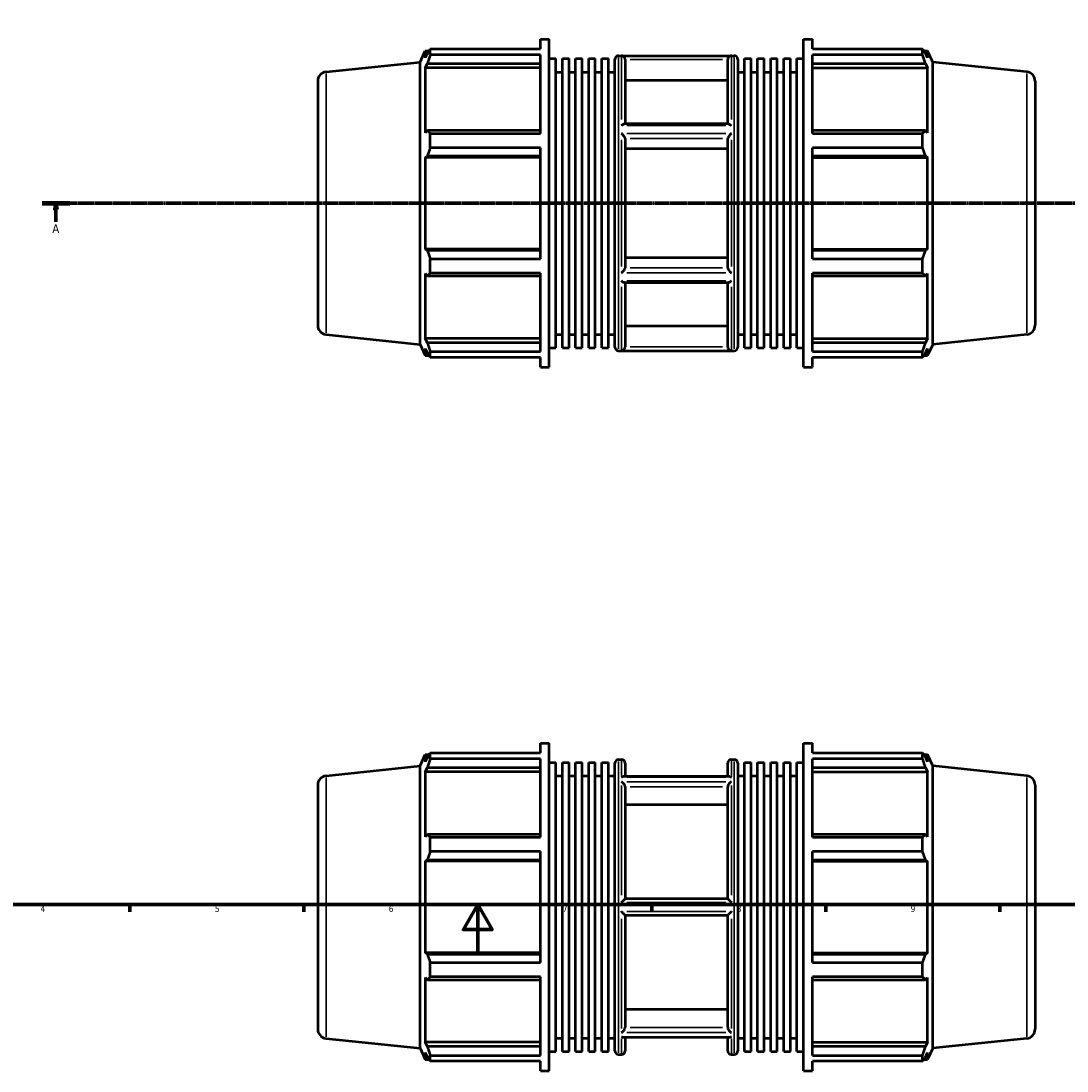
# Model space of a CAD drawing. Header units: millimetres. Extents: x -139 to 1144, y -47 to 737.
# Tile 3 of 6: x 237 to 658, y -47 to 376. Entities that reach past the tile are written whole.
import ezdxf

# ---------------------------------------------------------------- set-up
doc = ezdxf.new("R2010")
doc.units = ezdxf.units.MM
doc.linetypes.add('CHAIN', pattern=[0.7087, 0.4724, -0.0591, 0.1181, -0.0591])
for name, color, linetype, lineweight in [('Border (ISO)', 7, 'Continuous', 70), ('Section Line (ISO)', 7, 'CHAIN', 70), ('Visible (ISO)', 7, 'Continuous', 50), ('Visible Narrow (ISO)', 7, 'Continuous', 35)]:
    doc.layers.add(name, color=color, linetype=linetype, lineweight=lineweight)
doc.styles.add('Label Text (ISO)', font='tahoma.ttf')
doc.styles.add('Note Text (ISO)', font='tahoma.ttf')

# ---------------------------------------------------------------- blocks, each defined once
blk = doc.blocks.new('Borders Default Border')
at = {"layer": 'Border (ISO)'}
for p, q in [((280.33, 20), (280.33, 17.1)), ((350.42, 20), (350.42, 17.1)), ((490.58, 20), (490.58, 17.1)), ((560.67, 20), (560.67, 17.1)), ((630.75, 20), (630.75, 17.1))]:
    blk.add_line(p, q, dxfattribs=at)
at = {"layer": 'Border (ISO)', "flags": 128}
for points in [[(20, 20), (20, 574), (821, 574), (821, 20), (20, 20)], [(420.5, 0), (420.5, 20), (414.73, 10), (426.27, 10), (420.5, 20)]]:
    blk.add_lwpolyline(points, dxfattribs=at)
at = {"layer": 'Border (ISO)', "color": 232, "true_color": 0xca0064, "char_height": 2.5, "attachment_point": 7, "style": 'Note Text (ISO)'}
for s, insert in [('4', (244.42, 17.1)), ('5', (314.64, 17.05)), ('6', (384.66, 17.05)), ('7', (454.77, 17.1)), ('8', (524.81, 17.04)), ('9', (594.88, 17.05))]:
    blk.add_mtext(s, dxfattribs=dict(at, insert=insert))
blk = doc.blocks.new('2dTransSection0')
at = {"layer": 'Section Line (ISO)', "linetype": 'CHAIN'}
blk.add_line((245.08, 302.43), (755.98, 302.43), dxfattribs=at)
at = {"layer": 'Section Line (ISO)', "linetype": 'Continuous', "lineweight": 140}
blk.add_line((245.08, 302.43), (256.14, 302.43), dxfattribs=at)
at = {"layer": 'Section Line (ISO)', "linetype": 'Continuous'}
for p, q in [((250.61, 302.43), (250.11, 299.93)), ((250.61, 299.93), (250.61, 302.43)), ((251.11, 299.93), (250.61, 302.43)), ((250.11, 299.93), (251.11, 299.93)), ((250.61, 294.97), (250.61, 299.93))]:
    blk.add_line(p, q, dxfattribs=at)
at = {"layer": 'Section Line (ISO)', "linetype": 'Continuous', "flags": 128}
blk.add_lwpolyline([(251.11, 299.93), (250.61, 302.43), (250.11, 299.93), (251.11, 299.93)], dxfattribs=at)
at = {"layer": 'Section Line (ISO)'}
blk.add_solid([(251.11, 299.93), (250.61, 302.43), (250.11, 299.93), (251.11, 299.93)], dxfattribs=at)
at = {"layer": 'Section Line (ISO)', "insert": (249.12, 290.43), "char_height": 3.5, "attachment_point": 7, "style": 'Label Text (ISO)'}
blk.add_mtext('A', dxfattribs=at)

msp = doc.modelspace()

# ---------------------------------------------------------------- linework, layer by layer
at = {"layer": 'Visible (ISO)'}
for p, q in [((445.724, 364.529), (445.724, 368.427)), ((445.724, 368.427), (449.337, 368.427)), ((449.337, 236.427), (449.337, 368.427)), ((551.726, 236.427), (551.726, 368.427)), ((551.726, 368.427), (555.338, 368.427)), ((555.338, 364.529), (555.338, 368.427)), ((397.317, 359.267), (399.339, 363.807)), ((399.339, 363.807), (399.339, 360.967)), ((399.339, 363.807), (400.883, 363.807)), ((401.396, 364.529), (445.724, 364.529)), ((401.396, 362.142), (401.396, 364.529)), ((555.338, 364.529), (599.667, 364.529)), ((599.667, 362.142), (599.667, 364.529)), ((600.179, 363.807), (601.724, 363.807)), ((603.746, 359.267), (601.724, 363.807)), ((601.724, 360.967), (601.724, 363.807)), ((400.22, 362.855), (399.339, 360.967)), ((445.724, 362.142), (401.396, 362.142)), ((445.724, 330.537), (445.724, 362.142)), ((449.337, 360.639), (451.979, 360.639)), ((451.979, 244.215), (451.979, 360.639)), ((454.622, 244.215), (454.622, 360.639)), ((454.622, 360.639), (457.264, 360.639)), ((457.264, 244.215), (457.264, 360.639)), ((459.906, 244.215), (459.906, 360.639)), ((459.906, 360.639), (462.548, 360.639)), ((462.548, 244.215), (462.548, 360.639)), ((465.191, 244.215), (465.191, 360.639)), ((465.191, 360.639), (467.833, 360.639)), ((467.833, 244.215), (467.833, 360.639)), ((470.475, 244.215), (470.475, 360.639)), ((470.475, 360.639), (473.118, 360.639)), ((473.118, 244.215), (473.118, 360.639)), ((475.76, 244.527), (475.76, 360.327)), ((477.26, 361.827), (523.803, 361.827)), ((479.888, 360.233), (479.888, 334.422)), ((521.174, 334.422), (521.174, 360.233)), ((525.303, 360.327), (525.303, 244.527)), ((527.945, 244.215), (527.945, 360.639)), ((527.945, 360.639), (530.587, 360.639)), ((530.587, 244.215), (530.587, 360.639)), ((533.23, 244.215), (533.23, 360.639)), ((533.23, 360.639), (535.872, 360.639)), ((535.872, 244.215), (535.872, 360.639)), ((538.514, 244.215), (538.514, 360.639)), ((538.514, 360.639), (541.156, 360.639)), ((541.156, 244.215), (541.156, 360.639)), ((543.799, 244.215), (543.799, 360.639)), ((543.799, 360.639), (546.441, 360.639)), ((546.441, 244.215), (546.441, 360.639)), ((549.083, 244.215), (549.083, 360.639)), ((549.083, 360.639), (551.726, 360.639)), ((555.338, 330.537), (555.338, 362.142)), ((599.667, 362.142), (555.338, 362.142)), ((601.724, 360.967), (600.842, 362.855)), ((359.389, 355.28), (397.317, 359.267)), ((397.317, 245.588), (397.317, 359.267)), ((399.339, 356.872), (400.22, 358.628)), ((445.724, 356.872), (399.339, 356.872)), ((399.339, 356.872), (399.339, 330.77)), ((400.22, 358.628), (445.724, 358.628)), ((451.979, 355.227), (454.622, 355.227)), ((457.264, 355.227), (459.906, 355.227)), ((462.548, 355.227), (465.191, 355.227)), ((467.833, 355.227), (470.475, 355.227)), ((473.118, 355.227), (475.76, 355.227)), ((525.303, 355.227), (527.945, 355.227)), ((530.587, 355.227), (533.23, 355.227)), ((535.872, 355.227), (538.514, 355.227)), ((541.156, 355.227), (543.799, 355.227)), ((546.441, 355.227), (549.083, 355.227)), ((555.338, 358.628), (600.842, 358.628)), ((555.338, 356.872), (601.724, 356.872)), ((600.842, 358.628), (601.724, 356.872)), ((601.724, 330.77), (601.724, 356.872)), ((603.746, 245.588), (603.746, 359.267)), ((641.673, 355.28), (603.746, 359.267)), ((356.031, 351.551), (356.031, 253.304)), ((521.174, 351.817), (479.888, 351.817)), ((645.031, 351.551), (645.031, 253.304)), ((521.408, 334.422), (479.655, 334.422)), ((400.22, 331.684), (399.339, 330.77)), ((445.724, 331.684), (400.22, 331.684)), ((401.396, 330.537), (445.724, 330.537)), ((401.396, 324.775), (401.396, 330.537)), ((600.842, 331.684), (555.338, 331.684)), ((555.338, 330.537), (599.667, 330.537)), ((599.667, 324.775), (599.667, 330.537)), ((601.724, 330.77), (600.842, 331.684)), ((479.888, 328.472), (479.888, 276.382)), ((521.174, 276.382), (521.174, 328.472)), ((399.339, 320.885), (400.22, 321.48)), ((400.22, 321.48), (445.724, 321.48)), ((445.724, 324.775), (401.396, 324.775)), ((445.724, 280.079), (445.724, 324.775)), ((521.174, 324.264), (479.888, 324.264)), ((555.338, 280.079), (555.338, 324.775)), ((599.667, 324.775), (555.338, 324.775)), ((555.338, 321.48), (600.842, 321.48)), ((600.842, 321.48), (601.724, 320.885)), ((445.724, 320.885), (399.339, 320.885)), ((399.339, 320.885), (399.339, 283.97)), ((555.338, 320.885), (601.724, 320.885)), ((601.724, 283.97), (601.724, 320.885)), ((445.724, 283.97), (399.339, 283.97)), ((400.22, 283.375), (399.339, 283.97)), ((445.724, 283.375), (400.22, 283.375)), ((555.338, 283.97), (601.724, 283.97)), ((600.842, 283.375), (555.338, 283.375)), ((601.724, 283.97), (600.842, 283.375)), ((401.396, 280.079), (445.724, 280.079)), ((401.396, 274.318), (401.396, 280.079)), ((479.888, 280.59), (521.174, 280.59)), ((555.338, 280.079), (599.667, 280.079)), ((599.667, 274.318), (599.667, 280.079)), ((399.339, 274.085), (399.339, 247.983)), ((399.339, 274.085), (400.22, 273.171)), ((400.22, 273.171), (445.724, 273.171)), ((445.724, 274.318), (401.396, 274.318)), ((445.724, 242.713), (445.724, 274.318)), ((555.338, 242.713), (555.338, 274.318)), ((599.667, 274.318), (555.338, 274.318)), ((555.338, 273.171), (600.842, 273.171)), ((600.842, 273.171), (601.724, 274.085)), ((601.724, 247.983), (601.724, 274.085)), ((521.408, 270.433), (479.655, 270.433)), ((479.888, 270.433), (479.888, 244.621)), ((521.174, 244.621), (521.174, 270.433)), ((359.389, 249.574), (397.317, 245.588)), ((451.979, 249.627), (454.622, 249.627)), ((457.264, 249.627), (459.906, 249.627)), ((462.548, 249.627), (465.191, 249.627)), ((467.833, 249.627), (470.475, 249.627)), ((473.118, 249.627), (475.76, 249.627)), ((479.888, 253.037), (521.174, 253.037)), ((525.303, 249.627), (527.945, 249.627)), ((530.587, 249.627), (533.23, 249.627)), ((535.872, 249.627), (538.514, 249.627)), ((541.156, 249.627), (543.799, 249.627)), ((546.441, 249.627), (549.083, 249.627)), ((641.673, 249.574), (603.746, 245.588)), ((397.317, 245.588), (399.339, 241.047)), ((445.724, 247.983), (399.339, 247.983)), ((400.22, 246.226), (399.339, 247.983)), ((445.724, 246.226), (400.22, 246.226)), ((555.338, 247.983), (601.724, 247.983)), ((600.842, 246.226), (555.338, 246.226)), ((601.724, 247.983), (600.842, 246.226)), ((603.746, 245.588), (601.724, 241.047)), ((399.339, 243.888), (399.339, 241.047)), ((399.339, 243.888), (400.22, 242)), ((399.339, 241.047), (400.883, 241.047)), ((401.396, 242.713), (445.724, 242.713)), ((401.396, 240.326), (401.396, 242.713)), ((449.337, 244.215), (451.979, 244.215)), ((454.622, 244.215), (457.264, 244.215)), ((459.906, 244.215), (462.548, 244.215)), ((465.191, 244.215), (467.833, 244.215)), ((470.475, 244.215), (473.118, 244.215)), ((477.26, 243.027), (523.803, 243.027)), ((527.945, 244.215), (530.587, 244.215)), ((533.23, 244.215), (535.872, 244.215)), ((538.514, 244.215), (541.156, 244.215)), ((543.799, 244.215), (546.441, 244.215)), ((549.083, 244.215), (551.726, 244.215)), ((555.338, 242.713), (599.667, 242.713)), ((599.667, 240.326), (599.667, 242.713)), ((600.179, 241.047), (601.724, 241.047)), ((600.842, 242), (601.724, 243.888)), ((601.724, 241.047), (601.724, 243.888)), ((445.724, 240.326), (401.396, 240.326)), ((445.724, 236.427), (445.724, 240.326)), ((555.338, 236.427), (555.338, 240.326)), ((599.667, 240.326), (555.338, 240.326)), ((445.724, 236.427), (449.337, 236.427)), ((551.726, 236.427), (555.338, 236.427)), ((445.724, 81.13), (445.724, 85.029)), ((445.724, 85.029), (449.337, 85.029)), ((449.337, -46.971), (449.337, 85.029)), ((551.726, -46.971), (551.726, 85.029)), ((551.726, 85.029), (555.338, 85.029)), ((555.338, 81.13), (555.338, 85.029)), ((397.317, 75.868), (399.339, 80.409)), ((399.339, 80.409), (399.339, 77.568)), ((399.339, 80.409), (400.883, 80.409)), ((401.396, 81.13), (445.724, 81.13)), ((401.396, 78.743), (401.396, 81.13)), ((555.338, 81.13), (599.667, 81.13)), ((599.667, 78.743), (599.667, 81.13)), ((600.179, 80.409), (601.724, 80.409)), ((603.746, 75.868), (601.724, 80.409)), ((601.724, 77.568), (601.724, 80.409)), ((400.22, 79.456), (399.339, 77.568)), ((445.724, 78.743), (401.396, 78.743)), ((445.724, 47.139), (445.724, 78.743)), ((449.337, 77.241), (451.979, 77.241)), ((451.979, -39.183), (451.979, 77.241)), ((454.622, -39.183), (454.622, 77.241)), ((454.622, 77.241), (457.264, 77.241)), ((457.264, -39.183), (457.264, 77.241)), ((459.906, -39.183), (459.906, 77.241)), ((459.906, 77.241), (462.548, 77.241)), ((462.548, -39.183), (462.548, 77.241)), ((465.191, -39.183), (465.191, 77.241)), ((465.191, 77.241), (467.833, 77.241)), ((467.833, -39.183), (467.833, 77.241)), ((470.475, -39.183), (470.475, 77.241)), ((470.475, 77.241), (473.118, 77.241)), ((473.118, -39.183), (473.118, 77.241)), ((475.76, -38.871), (475.76, 76.929)), ((477.26, 78.429), (478.388, 78.429)), ((479.888, 76.929), (479.888, 71.547)), ((521.174, 71.547), (521.174, 76.929)), ((522.674, 78.429), (523.803, 78.429)), ((525.303, 76.929), (525.303, -38.871)), ((527.945, -39.183), (527.945, 77.241)), ((527.945, 77.241), (530.587, 77.241)), ((530.587, -39.183), (530.587, 77.241)), ((533.23, -39.183), (533.23, 77.241)), ((533.23, 77.241), (535.872, 77.241)), ((535.872, -39.183), (535.872, 77.241)), ((538.514, -39.183), (538.514, 77.241)), ((538.514, 77.241), (541.156, 77.241)), ((541.156, -39.183), (541.156, 77.241)), ((543.799, -39.183), (543.799, 77.241)), ((543.799, 77.241), (546.441, 77.241)), ((546.441, -39.183), (546.441, 77.241)), ((549.083, -39.183), (549.083, 77.241)), ((549.083, 77.241), (551.726, 77.241)), ((555.338, 47.139), (555.338, 78.743)), ((599.667, 78.743), (555.338, 78.743)), ((601.724, 77.568), (600.842, 79.456)), ((359.389, 71.882), (397.317, 75.868)), ((397.317, -37.811), (397.317, 75.868)), ((399.339, 73.474), (400.22, 75.23)), ((399.339, 73.474), (399.339, 47.371)), ((445.724, 73.474), (399.339, 73.474)), ((400.22, 75.23), (445.724, 75.23)), ((555.338, 75.23), (600.842, 75.23)), ((555.338, 73.474), (601.724, 73.474)), ((600.842, 75.23), (601.724, 73.474)), ((601.724, 47.371), (601.724, 73.474)), ((603.746, -37.811), (603.746, 75.868)), ((641.673, 71.882), (603.746, 75.868)), ((356.031, 68.152), (356.031, -30.095)), ((451.979, 71.829), (454.622, 71.829)), ((457.264, 71.829), (459.906, 71.829)), ((462.548, 71.829), (465.191, 71.829)), ((467.833, 71.829), (470.475, 71.829)), ((473.118, 71.829), (475.76, 71.829)), ((521.973, 71.547), (479.09, 71.547)), ((525.303, 71.829), (527.945, 71.829)), ((530.587, 71.829), (533.23, 71.829)), ((535.872, 71.829), (538.514, 71.829)), ((541.156, 71.829), (543.799, 71.829)), ((546.441, 71.829), (549.083, 71.829)), ((645.031, 68.152), (645.031, -30.095)), ((479.888, 67.44), (479.888, 22.329)), ((521.174, 22.329), (521.174, 67.44)), ((521.174, 60.152), (479.888, 60.152)), ((400.22, 48.285), (399.339, 47.371)), ((445.724, 48.285), (400.22, 48.285)), ((401.396, 47.139), (445.724, 47.139)), ((401.396, 41.377), (401.396, 47.139)), ((600.842, 48.285), (555.338, 48.285)), ((555.338, 47.139), (599.667, 47.139)), ((599.667, 41.377), (599.667, 47.139)), ((601.724, 47.371), (600.842, 48.285)), ((399.339, 37.486), (400.22, 38.082)), ((400.22, 38.082), (445.724, 38.082)), ((445.724, 41.377), (401.396, 41.377)), ((445.724, -3.319), (445.724, 41.377)), ((555.338, -3.319), (555.338, 41.377)), ((599.667, 41.377), (555.338, 41.377)), ((555.338, 38.082), (600.842, 38.082)), ((600.842, 38.082), (601.724, 37.486)), ((399.339, 37.486), (399.339, 0.571)), ((445.724, 37.486), (399.339, 37.486)), ((555.338, 37.486), (601.724, 37.486)), ((601.724, 0.571), (601.724, 37.486)), ((521.176, 22.329), (479.887, 22.329)), ((479.887, 15.729), (521.176, 15.729)), ((479.888, 15.729), (479.888, -29.383)), ((521.174, -29.383), (521.174, 15.729)), ((400.22, -0.024), (399.339, 0.571)), ((445.724, 0.571), (399.339, 0.571)), ((555.338, 0.571), (601.724, 0.571)), ((601.724, 0.571), (600.842, -0.024)), ((445.724, -0.024), (400.22, -0.024)), ((401.396, -3.319), (445.724, -3.319)), ((401.396, -9.081), (401.396, -3.319)), ((600.842, -0.024), (555.338, -0.024)), ((555.338, -3.319), (599.667, -3.319)), ((599.667, -9.081), (599.667, -3.319)), ((399.339, -9.313), (399.339, -35.416)), ((399.339, -9.313), (400.22, -10.228)), ((400.22, -10.228), (445.724, -10.228)), ((445.724, -9.081), (401.396, -9.081)), ((445.724, -40.686), (445.724, -9.081)), ((555.338, -40.686), (555.338, -9.081)), ((599.667, -9.081), (555.338, -9.081)), ((555.338, -10.228), (600.842, -10.228)), ((600.842, -10.228), (601.724, -9.313)), ((601.724, -35.416), (601.724, -9.313)), ((479.888, -22.094), (521.174, -22.094)), ((451.979, -33.771), (454.622, -33.771)), ((457.264, -33.771), (459.906, -33.771)), ((462.548, -33.771), (465.191, -33.771)), ((467.833, -33.771), (470.475, -33.771)), ((473.118, -33.771), (475.76, -33.771)), ((521.973, -33.49), (479.09, -33.49)), ((479.888, -33.49), (479.888, -38.871)), ((521.174, -38.871), (521.174, -33.49)), ((525.303, -33.771), (527.945, -33.771)), ((530.587, -33.771), (533.23, -33.771)), ((535.872, -33.771), (538.514, -33.771)), ((541.156, -33.771), (543.799, -33.771)), ((546.441, -33.771), (549.083, -33.771)), ((359.389, -33.824), (397.317, -37.811)), ((397.317, -37.811), (399.339, -42.351)), ((445.724, -35.416), (399.339, -35.416)), ((400.22, -37.172), (399.339, -35.416)), ((445.724, -37.172), (400.22, -37.172)), ((555.338, -35.416), (601.724, -35.416)), ((600.842, -37.172), (555.338, -37.172)), ((601.724, -35.416), (600.842, -37.172)), ((603.746, -37.811), (601.724, -42.351)), ((641.673, -33.824), (603.746, -37.811)), ((399.339, -39.51), (399.339, -42.351)), ((399.339, -39.51), (400.22, -41.399)), ((401.396, -40.686), (445.724, -40.686)), ((401.396, -43.072), (401.396, -40.686)), ((449.337, -39.183), (451.979, -39.183)), ((454.622, -39.183), (457.264, -39.183)), ((459.906, -39.183), (462.548, -39.183)), ((465.191, -39.183), (467.833, -39.183)), ((470.475, -39.183), (473.118, -39.183)), ((477.26, -40.371), (478.388, -40.371)), ((522.674, -40.371), (523.803, -40.371)), ((527.945, -39.183), (530.587, -39.183)), ((533.23, -39.183), (535.872, -39.183)), ((538.514, -39.183), (541.156, -39.183)), ((543.799, -39.183), (546.441, -39.183)), ((549.083, -39.183), (551.726, -39.183)), ((555.338, -40.686), (599.667, -40.686)), ((599.667, -43.072), (599.667, -40.686)), ((600.842, -41.399), (601.724, -39.51)), ((601.724, -42.351), (601.724, -39.51)), ((399.339, -42.351), (400.883, -42.351)), ((445.724, -43.072), (401.396, -43.072)), ((445.724, -46.971), (445.724, -43.072)), ((555.338, -46.971), (555.338, -43.072)), ((599.667, -43.072), (555.338, -43.072)), ((600.179, -42.351), (601.724, -42.351)), ((445.724, -46.971), (449.337, -46.971)), ((551.726, -46.971), (555.338, -46.971))]:
    msp.add_line(p, q, dxfattribs=at)
for centre, radius, start, end in [((477.26, 360.327), 1.5, 90, 180), ((523.803, 360.327), 1.5, 0, 90), ((359.781, 351.551), 3.75, 96, 180), ((641.281, 351.551), 3.75, 0, 84), ((359.781, 253.304), 3.75, 180, 264), ((641.281, 253.304), 3.75, 276, 0), ((477.26, 244.527), 1.5, 180, 270), ((523.803, 244.527), 1.5, 270, 0), ((477.26, 76.929), 1.5, 90, 180), ((478.388, 76.929), 1.5, 0, 90), ((522.674, 76.929), 1.5, 90, 180), ((523.803, 76.929), 1.5, 0, 90), ((359.781, 68.152), 3.75, 96, 180), ((641.281, 68.152), 3.75, 0, 84), ((359.781, -30.095), 3.75, 180, 264), ((641.281, -30.095), 3.75, 276, 0), ((477.26, -38.871), 1.5, 180, 270), ((478.388, -38.871), 1.5, 270, 0), ((522.674, -38.871), 1.5, 180, 270), ((523.803, -38.871), 1.5, 270, 0)]:
    msp.add_arc(centre, radius, start, end, dxfattribs=at)
for points, weights in [([(400.22, 362.855), (400.784, 363.675), (401.396, 364.529)], [1.00237310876, 1.00159474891, 1]), ([(599.667, 364.529), (600.278, 363.675), (600.842, 362.855)], [1, 1.00159474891, 1.00237310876]), ([(401.396, 362.142), (400.784, 360.349), (400.22, 358.628)], [1, 1.00159474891, 1.00237310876]), ([(600.842, 358.628), (600.278, 360.349), (599.667, 362.142)], [1.00237310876, 1.00159474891, 1]), ([(400.22, 331.684), (400.784, 331.122), (401.396, 330.537)], [1.00237310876, 1.00159474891, 1]), ([(599.667, 330.537), (600.278, 331.122), (600.842, 331.684)], [1, 1.00159474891, 1.00237310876]), ([(401.396, 324.775), (400.784, 323.094), (400.22, 321.48)], [1, 1.00159474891, 1.00237310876]), ([(600.842, 321.48), (600.278, 323.094), (599.667, 324.775)], [1.00237310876, 1.00159474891, 1]), ([(400.22, 283.375), (400.784, 281.761), (401.396, 280.079)], [1.00237310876, 1.00159474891, 1]), ([(599.667, 280.079), (600.278, 281.761), (600.842, 283.375)], [1, 1.00159474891, 1.00237310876]), ([(401.396, 274.318), (400.784, 273.733), (400.22, 273.171)], [1, 1.00159474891, 1.00237310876]), ([(600.842, 273.171), (600.278, 273.733), (599.667, 274.318)], [1.00237310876, 1.00159474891, 1]), ([(400.22, 246.226), (400.784, 244.505), (401.396, 242.713)], [1.00237310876, 1.00159474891, 1]), ([(599.667, 242.713), (600.278, 244.505), (600.842, 246.226)], [1, 1.00159474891, 1.00237310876]), ([(401.396, 240.326), (400.784, 241.18), (400.22, 242)], [1, 1.00159474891, 1.00237310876]), ([(600.842, 242), (600.278, 241.18), (599.667, 240.326)], [1.00237310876, 1.00159474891, 1]), ([(400.22, 79.456), (400.784, 80.276), (401.396, 81.13)], [1.00237310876, 1.00159474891, 1]), ([(599.667, 81.13), (600.278, 80.276), (600.842, 79.456)], [1, 1.00159474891, 1.00237310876]), ([(401.396, 78.743), (400.784, 76.951), (400.22, 75.23)], [1, 1.00159474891, 1.00237310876]), ([(600.842, 75.23), (600.278, 76.951), (599.667, 78.743)], [1.00237310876, 1.00159474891, 1]), ([(400.22, 48.285), (400.784, 47.724), (401.396, 47.139)], [1.00237310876, 1.00159474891, 1]), ([(599.667, 47.139), (600.278, 47.724), (600.842, 48.285)], [1, 1.00159474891, 1.00237310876]), ([(401.396, 41.377), (400.784, 39.696), (400.22, 38.082)], [1, 1.00159474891, 1.00237310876]), ([(600.842, 38.082), (600.278, 39.696), (599.667, 41.377)], [1.00237310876, 1.00159474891, 1]), ([(400.22, -0.024), (400.784, -1.638), (401.396, -3.319)], [1.00237310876, 1.00159474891, 1]), ([(599.667, -3.319), (600.278, -1.638), (600.842, -0.024)], [1, 1.00159474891, 1.00237310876]), ([(401.396, -9.081), (400.784, -9.666), (400.22, -10.228)], [1, 1.00159474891, 1.00237310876]), ([(600.842, -10.228), (600.278, -9.666), (599.667, -9.081)], [1.00237310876, 1.00159474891, 1]), ([(400.22, -37.172), (400.784, -38.893), (401.396, -40.686)], [1.00237310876, 1.00159474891, 1]), ([(599.667, -40.686), (600.278, -38.893), (600.842, -37.172)], [1, 1.00159474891, 1.00237310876]), ([(401.396, -43.072), (400.784, -42.219), (400.22, -41.399)], [1, 1.00159474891, 1.00237310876]), ([(600.842, -41.399), (600.278, -42.219), (599.667, -43.072)], [1.00237310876, 1.00159474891, 1])]:
    msp.add_rational_spline(points, weights, degree=2, dxfattribs=at)
for points, knots in [([(479.887, 360.299), (479.88, 360.449), (479.852, 360.594), (479.757, 360.872), (479.691, 361), (479.512, 361.262), (479.391, 361.386), (479.128, 361.587), (478.983, 361.663), (478.69, 361.766), (478.541, 361.793), (478.391, 361.799), (478.39, 361.799), (478.388, 361.799)], [-0.2818805, -0.2818805, -0.2818805, -0.2818805, -0.23660008, -0.23660008, -0.18967527, -0.18967527, -0.12794084, -0.12794084, -0.06332305, -0.06332305, 0, 0, 0.00065549, 0.00065549, 0.00065549, 0.00065549]), ([(522.674, 361.799), (522.673, 361.799), (522.671, 361.799), (522.521, 361.793), (522.372, 361.766), (522.08, 361.663), (521.935, 361.587), (521.671, 361.386), (521.551, 361.262), (521.372, 361), (521.306, 360.872), (521.211, 360.594), (521.182, 360.449), (521.176, 360.299)], [-0.28006335, -0.28006335, -0.28006335, -0.28006335, -0.2794136, -0.2794136, -0.21664473, -0.21664473, -0.15259244, -0.15259244, -0.09139828, -0.09139828, -0.04488414, -0.04488414, 0, 0, 0, 0]), ([(478.388, 333.712), (478.39, 333.714), (478.392, 333.715), (478.6, 333.894), (478.808, 334.05), (479.164, 334.269), (479.319, 334.345), (479.527, 334.41), (479.595, 334.422), (479.655, 334.422)], [-0.31548739, -0.31548739, -0.31548739, -0.31548739, -0.31478354, -0.31478354, -0.22757153, -0.22757153, -0.15644239, -0.15644239, -0.11849725, -0.11849725, -0.11849725, -0.11849725]), ([(521.408, 334.422), (521.467, 334.422), (521.535, 334.41), (521.744, 334.345), (521.898, 334.269), (522.254, 334.05), (522.463, 333.894), (522.671, 333.715), (522.672, 333.714), (522.674, 333.712)], [-0.19826474, -0.19826474, -0.19826474, -0.19826474, -0.15993713, -0.15993713, -0.08809106, -0.08809106, 0, 0, 0.00071094, 0.00071094, 0.00071094, 0.00071094]), ([(479.887, 328.505), (479.881, 328.575), (479.855, 328.66), (479.767, 328.864), (479.701, 328.983), (479.519, 329.269), (479.395, 329.436), (479.129, 329.764), (478.986, 329.925), (478.693, 330.231), (478.542, 330.376), (478.391, 330.511), (478.39, 330.513), (478.388, 330.514)], [-0.28197343, -0.28197343, -0.28197343, -0.28197343, -0.23976808, -0.23976808, -0.19155263, -0.19155263, -0.12810013, -0.12810013, -0.06404677, -0.06404677, 0, 0, 0.00055296, 0.00055296, 0.00055296, 0.00055296]), ([(522.674, 330.514), (522.673, 330.513), (522.671, 330.511), (522.52, 330.376), (522.369, 330.231), (522.077, 329.925), (521.933, 329.764), (521.668, 329.436), (521.544, 329.269), (521.362, 328.983), (521.295, 328.864), (521.207, 328.66), (521.182, 328.575), (521.176, 328.505)], [-0.28000057, -0.28000057, -0.28000057, -0.28000057, -0.27945255, -0.27945255, -0.21597837, -0.21597837, -0.15249766, -0.15249766, -0.08961243, -0.08961243, -0.04182803, -0.04182803, 0, 0, 0, 0]), ([(478.388, 274.341), (478.39, 274.342), (478.391, 274.343), (478.542, 274.478), (478.693, 274.624), (478.986, 274.93), (479.129, 275.091), (479.395, 275.418), (479.519, 275.586), (479.701, 275.871), (479.767, 275.991), (479.855, 276.195), (479.881, 276.28), (479.887, 276.349)], [-0.28000057, -0.28000057, -0.28000057, -0.28000057, -0.27945255, -0.27945255, -0.21597837, -0.21597837, -0.15249766, -0.15249766, -0.08961243, -0.08961243, -0.04182803, -0.04182803, 0, 0, 0, 0]), ([(521.176, 276.349), (521.182, 276.28), (521.207, 276.195), (521.295, 275.991), (521.362, 275.871), (521.544, 275.586), (521.668, 275.418), (521.933, 275.091), (522.077, 274.93), (522.369, 274.624), (522.52, 274.478), (522.671, 274.343), (522.673, 274.342), (522.674, 274.341)], [-0.28197343, -0.28197343, -0.28197343, -0.28197343, -0.23976808, -0.23976808, -0.19155263, -0.19155263, -0.12810013, -0.12810013, -0.06404677, -0.06404677, 0, 0, 0.00055296, 0.00055296, 0.00055296, 0.00055296]), ([(479.655, 270.433), (479.595, 270.433), (479.527, 270.445), (479.319, 270.509), (479.164, 270.586), (478.808, 270.805), (478.6, 270.961), (478.392, 271.14), (478.39, 271.141), (478.388, 271.142)], [-0.19826474, -0.19826474, -0.19826474, -0.19826474, -0.15993713, -0.15993713, -0.08809106, -0.08809106, 0, 0, 0.00071094, 0.00071094, 0.00071094, 0.00071094]), ([(522.674, 271.142), (522.672, 271.141), (522.671, 271.14), (522.463, 270.961), (522.254, 270.805), (521.898, 270.586), (521.744, 270.509), (521.535, 270.445), (521.467, 270.433), (521.408, 270.433)], [-0.31548739, -0.31548739, -0.31548739, -0.31548739, -0.31478354, -0.31478354, -0.22757153, -0.22757153, -0.15644239, -0.15644239, -0.11849725, -0.11849725, -0.11849725, -0.11849725]), ([(478.388, 243.056), (478.39, 243.056), (478.391, 243.056), (478.541, 243.061), (478.69, 243.089), (478.983, 243.192), (479.128, 243.268), (479.391, 243.469), (479.512, 243.592), (479.691, 243.855), (479.757, 243.983), (479.852, 244.261), (479.88, 244.406), (479.887, 244.555)], [-0.28006335, -0.28006335, -0.28006335, -0.28006335, -0.2794136, -0.2794136, -0.21664473, -0.21664473, -0.15259244, -0.15259244, -0.09139828, -0.09139828, -0.04488414, -0.04488414, 0, 0, 0, 0]), ([(521.176, 244.555), (521.182, 244.406), (521.211, 244.261), (521.306, 243.983), (521.372, 243.855), (521.551, 243.592), (521.671, 243.469), (521.935, 243.268), (522.08, 243.192), (522.372, 243.089), (522.521, 243.061), (522.671, 243.056), (522.673, 243.056), (522.674, 243.056)], [-0.2818805, -0.2818805, -0.2818805, -0.2818805, -0.23660008, -0.23660008, -0.18967527, -0.18967527, -0.12794084, -0.12794084, -0.06332305, -0.06332305, 0, 0, 0.00065549, 0.00065549, 0.00065549, 0.00065549]), ([(478.388, 71.369), (478.39, 71.37), (478.391, 71.37), (478.542, 71.442), (478.693, 71.494), (478.924, 71.539), (479.008, 71.547), (479.09, 71.547)], [-0.28000057, -0.28000057, -0.28000057, -0.28000057, -0.27945255, -0.27945255, -0.21597837, -0.21597837, -0.17917257, -0.17917257, -0.17917257, -0.17917257]), ([(479.887, 67.497), (479.884, 67.559), (479.876, 67.624), (479.834, 67.834), (479.782, 67.982), (479.643, 68.282), (479.553, 68.431), (479.319, 68.76), (479.164, 68.932), (478.808, 69.26), (478.6, 69.409), (478.392, 69.521), (478.39, 69.522), (478.388, 69.523)], [-0.28192842, -0.28192842, -0.28192842, -0.28192842, -0.26011722, -0.26011722, -0.2119108, -0.2119108, -0.15993713, -0.15993713, -0.08809106, -0.08809106, 0, 0, 0.00071094, 0.00071094, 0.00071094, 0.00071094]), ([(522.674, 69.523), (522.672, 69.522), (522.671, 69.521), (522.463, 69.409), (522.254, 69.26), (521.898, 68.932), (521.744, 68.76), (521.509, 68.431), (521.42, 68.282), (521.28, 67.982), (521.229, 67.834), (521.187, 67.624), (521.179, 67.559), (521.176, 67.497)], [-0.31548739, -0.31548739, -0.31548739, -0.31548739, -0.31478354, -0.31478354, -0.22757153, -0.22757153, -0.15644239, -0.15644239, -0.10498736, -0.10498736, -0.05726198, -0.05726198, -0.03566843, -0.03566843, -0.03566843, -0.03566843]), ([(521.973, 71.547), (522.054, 71.547), (522.138, 71.539), (522.369, 71.494), (522.52, 71.442), (522.671, 71.37), (522.673, 71.37), (522.674, 71.369)], [-0.10118458, -0.10118458, -0.10118458, -0.10118458, -0.06404677, -0.06404677, 0, 0, 0.00055296, 0.00055296, 0.00055296, 0.00055296]), ([(478.388, 20.875), (478.39, 20.877), (478.391, 20.879), (478.541, 21.03), (478.69, 21.18), (478.983, 21.473), (479.128, 21.617), (479.391, 21.875), (479.512, 21.993), (479.691, 22.162), (479.757, 22.223), (479.852, 22.306), (479.88, 22.329), (479.887, 22.329)], [-0.28006335, -0.28006335, -0.28006335, -0.28006335, -0.2794136, -0.2794136, -0.21664473, -0.21664473, -0.15259244, -0.15259244, -0.09139828, -0.09139828, -0.04488414, -0.04488414, 0, 0, 0, 0]), ([(521.176, 22.329), (521.182, 22.329), (521.211, 22.306), (521.306, 22.223), (521.372, 22.162), (521.551, 21.993), (521.671, 21.875), (521.935, 21.617), (522.08, 21.473), (522.372, 21.18), (522.521, 21.03), (522.671, 20.879), (522.673, 20.877), (522.674, 20.875)], [-0.2818805, -0.2818805, -0.2818805, -0.2818805, -0.23660008, -0.23660008, -0.18967527, -0.18967527, -0.12794084, -0.12794084, -0.06332305, -0.06332305, 0, 0, 0.00065549, 0.00065549, 0.00065549, 0.00065549]), ([(479.887, 15.729), (479.88, 15.729), (479.852, 15.751), (479.757, 15.834), (479.691, 15.895), (479.512, 16.065), (479.391, 16.182), (479.128, 16.441), (478.983, 16.585), (478.69, 16.877), (478.541, 17.027), (478.391, 17.179), (478.39, 17.181), (478.388, 17.182)], [-0.2818805, -0.2818805, -0.2818805, -0.2818805, -0.23660008, -0.23660008, -0.18967527, -0.18967527, -0.12794084, -0.12794084, -0.06332305, -0.06332305, 0, 0, 0.00065549, 0.00065549, 0.00065549, 0.00065549]), ([(522.674, 17.182), (522.673, 17.181), (522.671, 17.179), (522.521, 17.027), (522.372, 16.877), (522.08, 16.585), (521.935, 16.441), (521.671, 16.182), (521.551, 16.065), (521.372, 15.895), (521.306, 15.834), (521.211, 15.751), (521.182, 15.729), (521.176, 15.729)], [-0.28006335, -0.28006335, -0.28006335, -0.28006335, -0.2794136, -0.2794136, -0.21664473, -0.21664473, -0.15259244, -0.15259244, -0.09139828, -0.09139828, -0.04488414, -0.04488414, 0, 0, 0, 0]), ([(478.388, -31.465), (478.39, -31.464), (478.392, -31.463), (478.6, -31.352), (478.808, -31.203), (479.164, -30.874), (479.319, -30.702), (479.553, -30.373), (479.643, -30.224), (479.782, -29.925), (479.834, -29.777), (479.876, -29.566), (479.884, -29.502), (479.887, -29.44)], [-0.31548739, -0.31548739, -0.31548739, -0.31548739, -0.31478354, -0.31478354, -0.22757153, -0.22757153, -0.15644239, -0.15644239, -0.10498736, -0.10498736, -0.05726198, -0.05726198, -0.03566843, -0.03566843, -0.03566843, -0.03566843]), ([(521.176, -29.44), (521.179, -29.502), (521.187, -29.566), (521.229, -29.777), (521.28, -29.925), (521.42, -30.224), (521.509, -30.373), (521.744, -30.702), (521.898, -30.874), (522.254, -31.203), (522.463, -31.352), (522.671, -31.463), (522.672, -31.464), (522.674, -31.465)], [-0.28192842, -0.28192842, -0.28192842, -0.28192842, -0.26011722, -0.26011722, -0.2119108, -0.2119108, -0.15993713, -0.15993713, -0.08809106, -0.08809106, 0, 0, 0.00071094, 0.00071094, 0.00071094, 0.00071094]), ([(479.09, -33.49), (479.008, -33.49), (478.924, -33.481), (478.693, -33.436), (478.542, -33.385), (478.391, -33.313), (478.39, -33.312), (478.388, -33.312)], [-0.10118458, -0.10118458, -0.10118458, -0.10118458, -0.06404677, -0.06404677, 0, 0, 0.00055296, 0.00055296, 0.00055296, 0.00055296]), ([(522.674, -33.312), (522.673, -33.312), (522.671, -33.313), (522.52, -33.385), (522.369, -33.436), (522.138, -33.481), (522.054, -33.49), (521.973, -33.49)], [-0.28000057, -0.28000057, -0.28000057, -0.28000057, -0.27945255, -0.27945255, -0.21597837, -0.21597837, -0.17917257, -0.17917257, -0.17917257, -0.17917257])]:
    msp.add_open_spline(points, degree=3, knots=knots, dxfattribs=at)
for points in [[(479.888, 360.233), (479.888, 360.255), (479.888, 360.277), (479.887, 360.299)], [(521.176, 360.299), (521.175, 360.277), (521.174, 360.255), (521.174, 360.233)], [(479.888, 328.472), (479.888, 328.483), (479.888, 328.494), (479.887, 328.505)], [(521.176, 328.505), (521.175, 328.494), (521.174, 328.483), (521.174, 328.472)], [(479.887, 276.349), (479.888, 276.36), (479.888, 276.371), (479.888, 276.382)], [(521.174, 276.382), (521.174, 276.371), (521.175, 276.36), (521.176, 276.349)], [(479.887, 244.555), (479.888, 244.578), (479.888, 244.6), (479.888, 244.621)], [(521.174, 244.621), (521.174, 244.6), (521.175, 244.578), (521.176, 244.555)], [(479.888, 67.44), (479.888, 67.459), (479.888, 67.478), (479.887, 67.497)], [(521.176, 67.497), (521.175, 67.478), (521.174, 67.459), (521.174, 67.44)], [(479.887, -29.44), (479.888, -29.42), (479.888, -29.401), (479.888, -29.383)], [(521.174, -29.383), (521.174, -29.401), (521.175, -29.42), (521.176, -29.44)]]:
    msp.add_open_spline(points, degree=3, dxfattribs=at)
at = {"layer": 'Visible Narrow (ISO)'}
for p, q in [((477.26, 361.096), (477.26, 243.759)), ((478.388, 336.16), (478.388, 361.636)), ((520.46, 361.799), (480.603, 361.799)), ((481.951, 360.299), (519.111, 360.299)), ((522.674, 361.636), (522.674, 336.16)), ((523.803, 243.759), (523.803, 361.096)), ((359.389, 250.225), (359.389, 354.63)), ((641.673, 250.225), (641.673, 354.63)), ((480.603, 333.712), (520.46, 333.712)), ((520.46, 330.514), (480.603, 330.514)), ((478.388, 276.952), (478.388, 327.903)), ((481.951, 328.505), (519.111, 328.505)), ((522.674, 327.903), (522.674, 276.952)), ((519.111, 276.349), (481.951, 276.349)), ((480.603, 274.341), (520.46, 274.341)), ((520.46, 271.142), (480.603, 271.142)), ((478.388, 243.219), (478.388, 268.695)), ((522.674, 268.695), (522.674, 243.219)), ((480.603, 243.056), (520.46, 243.056)), ((519.111, 244.555), (481.951, 244.555)), ((477.26, 77.697), (477.26, -39.64)), ((478.388, 72.045), (478.388, 78.411)), ((522.674, 78.411), (522.674, 72.045)), ((523.803, -39.64), (523.803, 77.697)), ((359.389, -33.173), (359.389, 71.231)), ((478.388, 23.796), (478.388, 67.921)), ((480.603, 71.369), (520.46, 71.369)), ((520.46, 69.523), (480.603, 69.523)), ((522.674, 67.921), (522.674, 23.796)), ((641.673, -33.173), (641.673, 71.231)), ((481.951, 67.497), (519.111, 67.497)), ((480.603, 20.875), (520.46, 20.875)), ((520.46, 17.182), (480.603, 17.182)), ((478.388, -29.864), (478.388, 14.262)), ((522.674, 14.262), (522.674, -29.864)), ((519.111, -29.44), (481.951, -29.44)), ((480.603, -31.465), (520.46, -31.465)), ((520.46, -33.312), (480.603, -33.312)), ((478.388, -40.353), (478.388, -33.987)), ((522.674, -33.987), (522.674, -40.353))]:
    msp.add_line(p, q, dxfattribs=at)

# ---------------------------------------------------------------- block references
msp.add_blockref('Borders Default Border', (0, 0))
at = {"layer": 'Section Line (ISO)'}
msp.add_blockref('2dTransSection0', (0, 0), dxfattribs=at)

doc.saveas('drawing.dxf')
